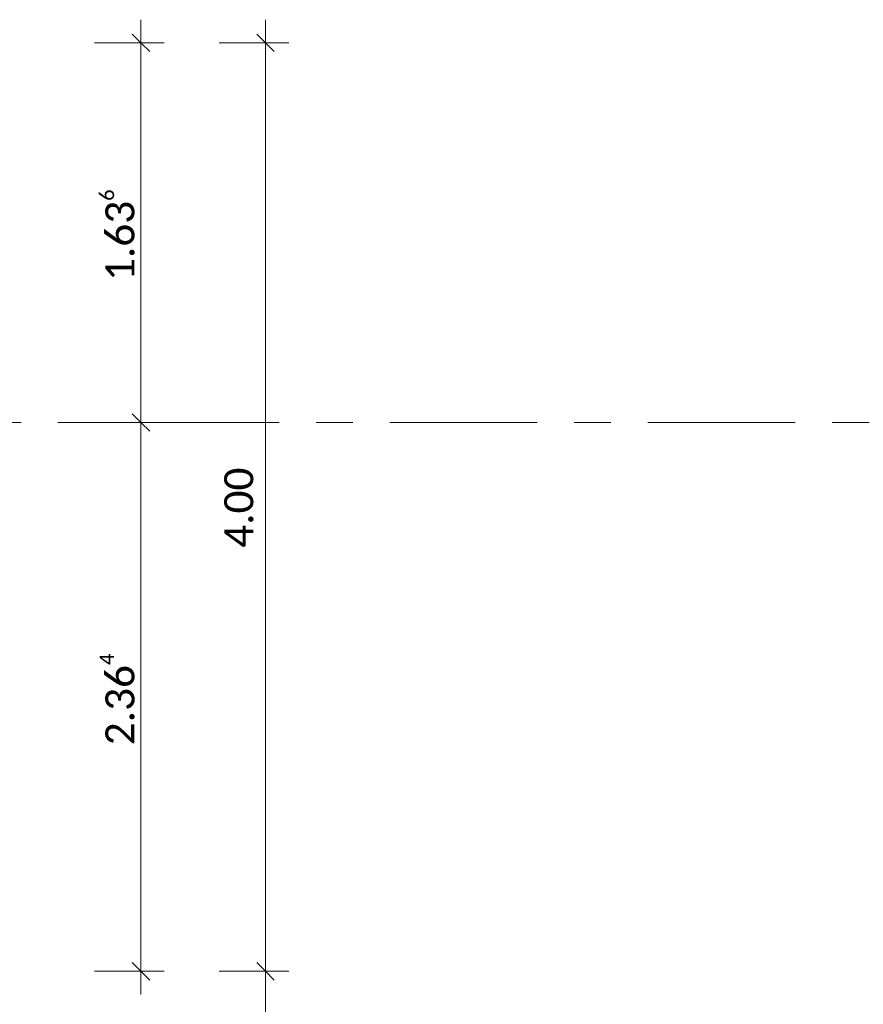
# Model space of a CAD drawing. Header units: metres. Extents: x -3 to 135, y -4 to 27.
# Tile 20 of 81: x 4.64 to 8.27, y 16.26 to 20.5. Entities that reach past the tile are written whole.
import ezdxf

# ---------------------------------------------------------------- set-up
doc = ezdxf.new("R2010")
doc.units = ezdxf.units.M
doc.linetypes.add('Rasterlinie', pattern=[1.11125, 0.635, -0.15875, 0.15875, -0.15875])
for name, color, linetype, lineweight in [('A-ANNO-DIMS', 211, 'Continuous', 9), ('A-ANNO-DIMS-50', 211, 'Continuous', 9), ('S-GRID', 1, 'Continuous', 9)]:
    doc.layers.add(name, color=color, linetype=linetype, lineweight=lineweight)
doc.styles.add('Calibri_1', font='calibri.ttf', dxfattribs={"height": 0.125})
doc.dimstyles.new('DIM25', dxfattribs={"dimscale": 0.3048, "dimtxt": 0.147169, "dimasz": 0.246063, "dimexe": 0.328084, "dimexo": 0.0625, "dimgap": 0.016404, "dimtad": 1, "dimrnd": 0.001, "dimzin": 0, "dimdsep": 46, "dimtxsty": 'Calibri_1', "dimblk1": 'OBLIQUE', "dimblk2": 'OBLIQUE', "dimsah": 1, "dimcen": 0.09, "dimdle": 0.328084, "dimadec": 0, "dimazin": 0, "dimtfac": 1, "dimtdec": 4, "dimtix": 1, "dimtmove": 0, "dimatfit": 3, "dimfxl": 0.656168, "dimfxlon": 1, "dimtvp": 1, "dimtolj": 1, "dimtzin": 0, "dimlwd": 18, "dimlwe": 18, "dimarcsym": 2})

# ---------------------------------------------------------------- blocks, each defined once
blk = doc.blocks.new('DIMBLOCK44-Fundamente Draufsicht')
at = {"layer": 'A-ANNO-DIMS-50', "lineweight": 18}
for p, q in [((5.6996, 16.2993), (5.6996, 20.4993)), ((5.6996, 20.3993), (5.4996, 20.3993)), ((5.6996, 20.3993), (5.7996, 20.3993)), ((5.6996, 16.3993), (5.4996, 16.3993)), ((5.6996, 16.3993), (5.7996, 16.3993))]:
    blk.add_line(p, q, dxfattribs=at)
at = {"layer": 'A-ANNO-DIMS-50', "lineweight": 35}
for p, q in [((5.6996, 20.3993), (5.6621, 20.4368)), ((5.6996, 20.3993), (5.7371, 20.3618)), ((5.6996, 16.3993), (5.6621, 16.4368)), ((5.6996, 16.3993), (5.7371, 16.3618))]:
    blk.add_line(p, q, dxfattribs=at)
at = {"layer": 'A-ANNO-DIMS-50', "color": 0, "lineweight": 18, "insert": (5.5213, 18.2242), "char_height": 0.125, "width": 0.420292, "attachment_point": 1, "rotation": 90, "line_spacing_factor": 1.158048, "style": 'Calibri_1'}
blk.add_mtext('4.00', dxfattribs=at)
blk = doc.blocks.new('_Oblique')
at = {"color": 0, "linetype": 'ByBlock', "lineweight": -2}
blk.add_line((-0.5, -0.5), (0.5, 0.5), dxfattribs=at)
blk = doc.blocks.new('DIMBLOCK47-Fundamente Draufsicht')
at = {"layer": 'A-ANNO-DIMS-50', "lineweight": 18}
for p, q in [((5.6996, 8.3993), (5.6996, 16.4993)), ((5.6996, 16.3993), (5.4996, 16.3993)), ((5.6996, 16.3993), (5.7996, 16.3993)), ((5.6996, 8.3993), (5.4996, 8.3993)), ((5.6996, 8.3993), (5.7996, 8.3993))]:
    blk.add_line(p, q, dxfattribs=at)
at = {"layer": 'A-ANNO-DIMS-50', "lineweight": 35}
for p, q in [((5.6996, 16.3993), (5.6621, 16.4368)), ((5.6996, 16.3993), (5.7371, 16.3618)), ((5.6996, 8.3993), (5.6621, 8.4368)), ((5.6996, 8.3993), (5.7371, 8.3618))]:
    blk.add_line(p, q, dxfattribs=at)
at = {"layer": 'A-ANNO-DIMS-50', "color": 0, "lineweight": 18, "insert": (5.5213, 12.2242), "char_height": 0.125, "width": 0.420292, "attachment_point": 1, "rotation": 90, "line_spacing_factor": 1.158048, "style": 'Calibri_1'}
blk.add_mtext('8.00', dxfattribs=at)
blk = doc.blocks.new('DIMBLOCK50-Fundamente Draufsicht')
at = {"layer": 'A-ANNO-DIMS-50', "lineweight": 35}
for p, q in [((5.1629, 18.7637), (5.1254, 18.8012)), ((5.1629, 18.7637), (5.2004, 18.7262)), ((5.1629, 16.3993), (5.1254, 16.4368)), ((5.1629, 16.3993), (5.2004, 16.3618))]:
    blk.add_line(p, q, dxfattribs=at)
at = {"layer": 'A-ANNO-DIMS-50', "lineweight": 18}
for p, q in [((5.1629, 18.7637), (4.9629, 18.7637)), ((5.1629, 16.2993), (5.1629, 18.7637)), ((5.1629, 18.7637), (5.2629, 18.7637)), ((5.1629, 16.3993), (4.9629, 16.3993)), ((5.1629, 16.3993), (5.2629, 16.3993))]:
    blk.add_line(p, q, dxfattribs=at)
at = {"layer": 'A-ANNO-DIMS-50', "color": 0, "lineweight": 18, "insert": (4.9846, 17.3733), "char_height": 0.125, "width": 0.499759, "attachment_point": 1, "rotation": 90, "line_spacing_factor": 1.158048, "style": 'Calibri_1'}
blk.add_mtext('2.36\\A2\\H0.5x;\\S4^  ;\\H2x;', dxfattribs=at)
blk = doc.blocks.new('DIMBLOCK51-Fundamente Draufsicht')
at = {"layer": 'A-ANNO-DIMS-50', "lineweight": 18}
for p, q in [((5.1629, 18.7637), (5.1629, 20.4993)), ((5.1629, 20.3993), (4.9629, 20.3993)), ((5.1629, 20.3993), (5.2629, 20.3993)), ((5.1629, 18.7637), (4.9629, 18.7637)), ((5.1629, 18.7637), (5.2629, 18.7637))]:
    blk.add_line(p, q, dxfattribs=at)
at = {"layer": 'A-ANNO-DIMS-50', "lineweight": 35}
for p, q in [((5.1629, 20.3993), (5.1254, 20.4368)), ((5.1629, 20.3993), (5.2004, 20.3618)), ((5.1629, 18.7637), (5.1254, 18.8012)), ((5.1629, 18.7637), (5.2004, 18.7262))]:
    blk.add_line(p, q, dxfattribs=at)
at = {"layer": 'A-ANNO-DIMS-50', "color": 0, "lineweight": 18, "insert": (4.9846, 19.3733), "char_height": 0.125, "width": 0.499759, "attachment_point": 1, "rotation": 90, "line_spacing_factor": 1.158048, "style": 'Calibri_1'}
blk.add_mtext('1.63\\A2\\H0.5x;\\S6^  ;\\H2x;', dxfattribs=at)

msp = doc.modelspace()

# ---------------------------------------------------------------- linework, layer by layer
at = {"layer": 'S-GRID', "linetype": 'Rasterlinie'}
msp.add_line((-2.6557, 18.7637), (47.2152, 18.7637), dxfattribs=at)

# ---------------------------------------------------------------- dimensions: what is measured, and where the dimension line sits
at = {"layer": 'A-ANNO-DIMS', "lineweight": 18}
for base, p1, p2, text, override, picture, middle in [((5.1629, 20.3993), (4.9629, 18.7637), (4.9629, 20.3993), '\\A1;1.63\\Q;{\\A1;{\\H0.5x;\\S6^ ;}}', {"dimpost": '<>', "dimfxl": 1.635629}, 'DIMBLOCK51-Fundamente Draufsicht', (5.0939, 19.5815)), ((5.1629, 18.7637), (4.9629, 16.3993), (4.9629, 18.7637), '\\A1;2.36\\Q;{\\A1;{\\H0.5x;\\S4^ ;}}', {"dimpost": '<>', "dimfxl": 2.364371}, 'DIMBLOCK50-Fundamente Draufsicht', (5.0939, 17.5815))]:
    dim = msp.add_linear_dim(base=base, p1=p1, p2=p2, angle=90, text=text, dimstyle='DIM25', override=override, dxfattribs=at)
    dim.commit()
    dim.dimension.update_dxf_attribs({"geometry": picture, "text_midpoint": middle})
for base, p1, p2, override, picture, middle in [((5.6996, 20.3993), (5.4996, 16.3993), (5.4996, 20.3993), {"dimpost": '<>', "dimfxl": 4}, 'DIMBLOCK44-Fundamente Draufsicht', (5.6305, 18.3993)), ((5.6996, 16.3993), (5.4996, 8.3993), (5.4996, 16.3993), {"dimpost": '<>', "dimfxl": 8}, 'DIMBLOCK47-Fundamente Draufsicht', (5.6305, 12.3993))]:
    dim = msp.add_linear_dim(base=base, p1=p1, p2=p2, angle=90, dimstyle='DIM25', override=override, dxfattribs=at)
    dim.commit()
    dim.dimension.update_dxf_attribs({"geometry": picture, "text_midpoint": middle})

doc.saveas('drawing.dxf')
